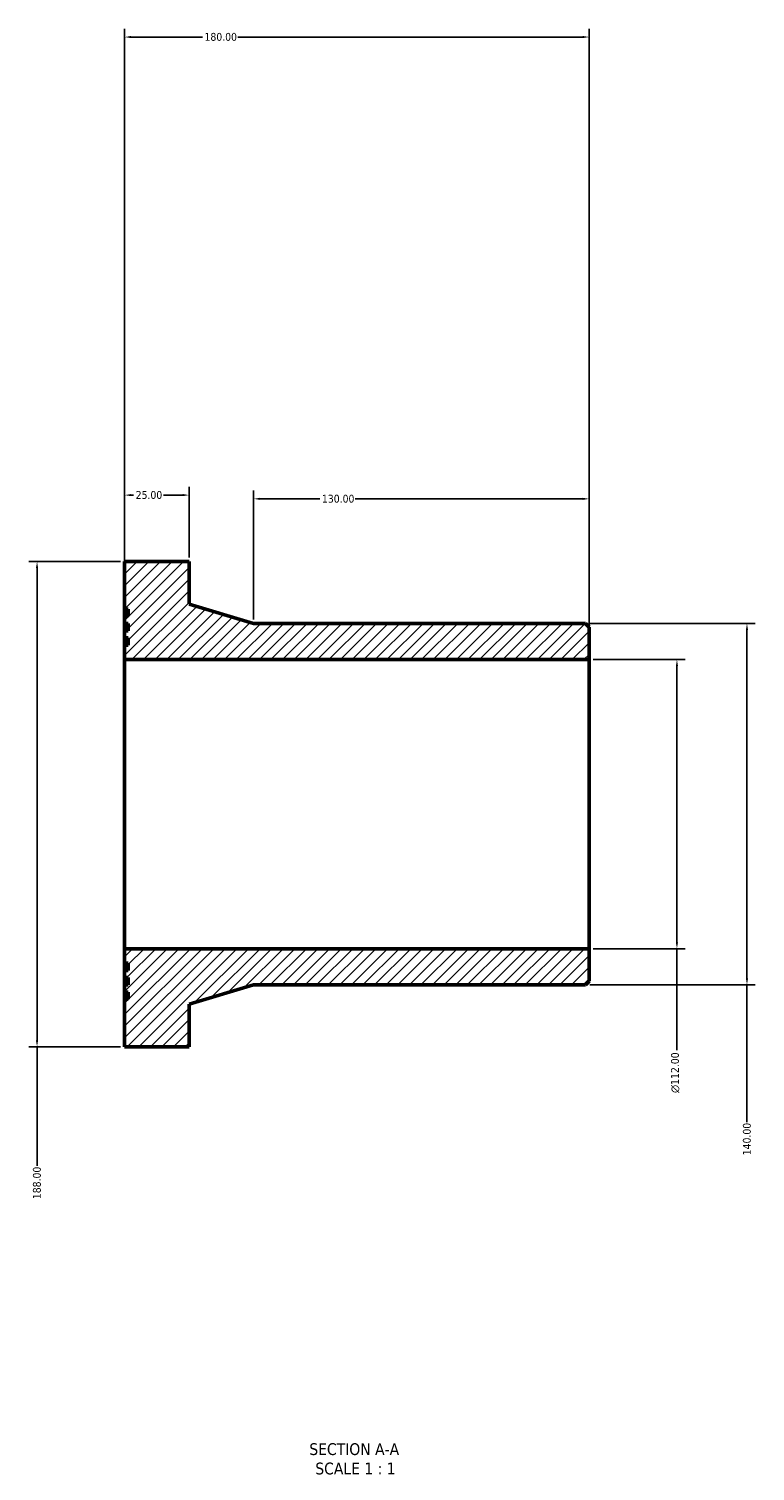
# Model space of a CAD drawing. Header units: millimetres. Extents: x -345 to 1053, y -1011 to 1233.
# Tile 1 of 3: x 318 to 600, y -1011 to -453. Entities that reach past the tile are written whole.
import ezdxf

# ---------------------------------------------------------------- set-up
doc = ezdxf.new("R2010")
doc.units = ezdxf.units.MM
for name, color, linetype, lineweight in [('Dimension (ANSI)', 7, 'Continuous', 25), ('Hatch (ANSI)', 7, 'Continuous', 18), ('Symbol (ANSI)', 7, 'Continuous', 25), ('Visible (ANSI)', 7, 'Continuous', 50)]:
    doc.layers.add(name, color=color, linetype=linetype, lineweight=lineweight)
doc.styles.add('Label Text (ANSI)', font='tahoma.ttf')
doc.styles.add('Note Text (ANSI)', font='tahoma.ttf')
doc.dimstyles.new('Default - mm (ANSI)', dxfattribs={"dimtxt": 3.048, "dimasz": 2.5, "dimexe": 3.175, "dimexo": 1.6002, "dimgap": 0.8, "dimtad": 0, "dimtoh": 1, "dimrnd": 1e-08, "dimzin": 4, "dimdsep": 46, "dimtxsty": 'Note Text (ANSI)', "dimcen": 0.09, "dimdle": 10, "dimclrd": 256, "dimclre": 256, "dimclrt": 256, "dimadec": 1, "dimazin": 1, "dimtfac": 1, "dimtofl": 0, "dimtmove": 0, "dimatfit": 3, "dimfxl": 1, "dimtolj": 1, "dimtzin": 4, "dimlwd": -1, "dimlwe": -1, "dimarcsym": 0})

# ---------------------------------------------------------------- blocks, each defined once
blk = doc.blocks.new('*D7')
at = {"layer": 'Defpoints', "color": 0, "transparency": 16777216}
for p in [(535.35, -697), (535.35, -809), (569.35, -809)]:
    blk.add_point(p, dxfattribs=at)
at = {"layer": 'Dimension (ANSI)', "transparency": 16777216}
for p, q in [((536.95, -697), (572.52, -697)), ((569.35, -699.5), (569.35, -806.5)), ((536.95, -809), (572.52, -809)), ((569.35, -809), (569.35, -848.28))]:
    blk.add_line(p, q, dxfattribs=at)
for points in [[(568.93, -699.5), (569.76, -699.5), (569.35, -697)], [(568.93, -806.5), (569.76, -806.5), (569.35, -809)]]:
    blk.add_solid(points, dxfattribs=at)
at = {"layer": 'Dimension (ANSI)', "color": 230, "true_color": 0xff0080, "transparency": 16777216, "insert": (567.06, -864.91), "char_height": 3.048, "attachment_point": 1, "rotation": 90, "style": 'Note Text (ANSI)'}
blk.add_mtext('\\A1;\\fAIGDT|b0|i0;\\H3.0480;\\ln\\fTahoma|b0|i0;\\H3.0480;112.00', dxfattribs=at)
blk = doc.blocks.new('*D8')
at = {"layer": 'Defpoints', "color": 0, "transparency": 16777216}
for p in [(355.35, -659), (321.43, -847), (355.35, -847)]:
    blk.add_point(p, dxfattribs=at)
at = {"layer": 'Dimension (ANSI)', "transparency": 16777216}
for p, q in [((353.75, -659), (318.25, -659)), ((321.43, -661.5), (321.43, -844.5)), ((353.75, -847), (318.25, -847)), ((321.43, -847), (321.43, -893.16))]:
    blk.add_line(p, q, dxfattribs=at)
for points in [[(321.01, -661.5), (321.84, -661.5), (321.43, -659)], [(321.01, -844.5), (321.84, -844.5), (321.43, -847)]]:
    blk.add_solid(points, dxfattribs=at)
at = {"layer": 'Dimension (ANSI)', "color": 230, "true_color": 0xff0080, "transparency": 16777216, "insert": (319.83, -906.04), "char_height": 3.048, "attachment_point": 1, "rotation": 90, "style": 'Note Text (ANSI)'}
blk.add_mtext('\\A1;188.00', dxfattribs=at)
blk = doc.blocks.new('*D9')
at = {"layer": 'Defpoints', "color": 0, "transparency": 16777216}
for p in [(405.35, -634.7), (405.35, -683), (535.35, -684.4)]:
    blk.add_point(p, dxfattribs=at)
at = {"layer": 'Dimension (ANSI)', "transparency": 16777216}
for p, q in [((405.35, -681.4), (405.35, -631.52)), ((407.85, -634.7), (431.01, -634.7)), ((532.85, -634.7), (444.69, -634.7)), ((535.35, -682.8), (535.35, -631.52))]:
    blk.add_line(p, q, dxfattribs=at)
for points in [[(407.85, -634.28), (407.85, -635.11), (405.35, -634.7)], [(532.85, -634.28), (532.85, -635.11), (535.35, -634.7)]]:
    blk.add_solid(points, dxfattribs=at)
at = {"layer": 'Dimension (ANSI)', "color": 230, "true_color": 0xff0080, "transparency": 16777216, "insert": (431.81, -633.11), "char_height": 3.048, "attachment_point": 1, "style": 'Note Text (ANSI)'}
blk.add_mtext('\\A1;130.00', dxfattribs=at)
blk = doc.blocks.new('*D10')
at = {"layer": 'Defpoints', "color": 0, "transparency": 16777216}
for p in [(355.35, -633.25), (355.35, -659), (380.35, -659)]:
    blk.add_point(p, dxfattribs=at)
at = {"layer": 'Dimension (ANSI)', "transparency": 16777216}
for p, q in [((355.35, -657.4), (355.35, -630.07)), ((380.35, -657.4), (380.35, -630.07)), ((357.85, -633.25), (358.84, -633.25)), ((377.85, -633.25), (370.47, -633.25))]:
    blk.add_line(p, q, dxfattribs=at)
for points in [[(357.85, -632.83), (357.85, -633.66), (355.35, -633.25)], [(377.85, -632.83), (377.85, -633.66), (380.35, -633.25)]]:
    blk.add_solid(points, dxfattribs=at)
at = {"layer": 'Dimension (ANSI)', "color": 230, "true_color": 0xff0080, "transparency": 16777216, "insert": (359.64, -631.66), "char_height": 3.048, "attachment_point": 1, "style": 'Note Text (ANSI)'}
blk.add_mtext('\\A1;25.00', dxfattribs=at)
blk = doc.blocks.new('*D11')
at = {"layer": 'Defpoints', "color": 0, "transparency": 16777216}
for p in [(355.35, -455.77), (355.35, -697), (535.35, -697)]:
    blk.add_point(p, dxfattribs=at)
at = {"layer": 'Dimension (ANSI)', "transparency": 16777216}
for p, q in [((355.35, -695.4), (355.35, -452.59)), ((535.35, -695.4), (535.35, -452.59)), ((357.85, -455.77), (385.51, -455.77)), ((532.85, -455.77), (399.19, -455.77))]:
    blk.add_line(p, q, dxfattribs=at)
for points in [[(357.85, -455.35), (357.85, -456.18), (355.35, -455.77)], [(532.85, -455.35), (532.85, -456.18), (535.35, -455.77)]]:
    blk.add_solid(points, dxfattribs=at)
at = {"layer": 'Dimension (ANSI)', "color": 230, "true_color": 0xff0080, "transparency": 16777216, "insert": (386.31, -454.17), "char_height": 3.048, "attachment_point": 1, "style": 'Note Text (ANSI)'}
blk.add_mtext('\\A1;180.00', dxfattribs=at)
blk = doc.blocks.new('*D12')
at = {"layer": 'Defpoints', "color": 0, "transparency": 16777216}
for p in [(533.95, -683), (533.95, -823), (596.48, -823)]:
    blk.add_point(p, dxfattribs=at)
at = {"layer": 'Dimension (ANSI)', "transparency": 16777216}
for p, q in [((535.55, -683), (599.66, -683)), ((596.48, -685.5), (596.48, -820.5)), ((535.55, -823), (599.66, -823)), ((596.48, -823), (596.48, -876.16))]:
    blk.add_line(p, q, dxfattribs=at)
for points in [[(596.07, -685.5), (596.9, -685.5), (596.48, -683)], [(596.07, -820.5), (596.9, -820.5), (596.48, -823)]]:
    blk.add_solid(points, dxfattribs=at)
at = {"layer": 'Dimension (ANSI)', "color": 230, "true_color": 0xff0080, "transparency": 16777216, "insert": (594.9, -889.04), "char_height": 3.048, "attachment_point": 1, "rotation": 90, "style": 'Note Text (ANSI)'}
blk.add_mtext('\\A1;140.00', dxfattribs=at)

msp = doc.modelspace()

# ---------------------------------------------------------------- hatches: boundary and pattern name
at = {"layer": 'Hatch (ANSI)'}
h = msp.add_hatch(dxfattribs=at)
h.set_pattern_fill('ANSI31', color=256, scale=25.4, style=0)
h.set_pattern_definition([(45, (0, 0), (-2.245064, 2.245064), [])])
h.paths.add_polyline_path([(355.348, -677.396), (356.748, -677.396), (356.748, -680.196), (355.348, -680.196), (355.348, -682.996), (356.748, -682.996), (356.748, -685.796), (355.348, -685.796), (355.348, -688.596), (356.748, -688.596), (356.748, -691.396), (355.348, -691.396), (355.348, -696.996), (535.348, -696.996), (535.348, -684.396), (533.948, -682.996), (405.348, -682.996), (380.348, -675.496), (380.348, -658.996), (355.348, -658.996)])
h.paths.add_polyline_path([(356.748, -828.596), (355.348, -828.596), (355.348, -846.996), (380.348, -846.996), (380.348, -830.496), (405.348, -822.996), (533.948, -822.996), (535.348, -821.596), (535.348, -808.996), (355.348, -808.996), (355.348, -814.596), (356.748, -814.596), (356.748, -817.396), (355.348, -817.396), (355.348, -820.196), (356.748, -820.196), (356.748, -822.996), (355.348, -822.996), (355.348, -825.796), (356.748, -825.796)])

# ---------------------------------------------------------------- linework, layer by layer
at = {"layer": 'Visible (ANSI)'}
for p, q in [((380.348, -658.996), (355.348, -658.996)), ((355.348, -658.996), (355.348, -677.396)), ((380.348, -675.496), (380.348, -658.996)), ((405.348, -682.996), (380.348, -675.496)), ((355.348, -677.396), (356.748, -677.396)), ((355.348, -680.196), (355.348, -677.396)), ((356.748, -680.196), (355.348, -680.196)), ((355.348, -680.196), (355.348, -682.996)), ((356.748, -677.396), (356.748, -680.196)), ((355.348, -682.996), (356.748, -682.996)), ((355.348, -685.796), (355.348, -682.996)), ((356.748, -685.796), (355.348, -685.796)), ((355.348, -685.796), (355.348, -688.596)), ((356.748, -682.996), (356.748, -685.796)), ((533.948, -682.996), (405.348, -682.996)), ((535.348, -684.396), (533.948, -682.996)), ((535.348, -696.996), (535.348, -684.396)), ((355.348, -688.596), (356.748, -688.596)), ((355.348, -691.396), (355.348, -688.596)), ((356.748, -691.396), (355.348, -691.396)), ((355.348, -691.396), (355.348, -696.996)), ((356.748, -688.596), (356.748, -691.396)), ((355.348, -696.996), (535.348, -696.996)), ((355.348, -808.996), (355.348, -696.996)), ((535.348, -808.996), (535.348, -696.996)), ((535.348, -808.996), (355.348, -808.996)), ((355.348, -808.996), (355.348, -814.596)), ((535.348, -821.596), (535.348, -808.996)), ((355.348, -814.596), (356.748, -814.596)), ((355.348, -817.396), (355.348, -814.596)), ((356.748, -814.596), (356.748, -817.396)), ((356.748, -817.396), (355.348, -817.396)), ((355.348, -817.396), (355.348, -820.196)), ((355.348, -820.196), (356.748, -820.196)), ((355.348, -822.996), (355.348, -820.196)), ((356.748, -820.196), (356.748, -822.996)), ((356.748, -822.996), (355.348, -822.996)), ((355.348, -822.996), (355.348, -825.796)), ((355.348, -825.796), (356.748, -825.796)), ((355.348, -828.596), (355.348, -825.796)), ((356.748, -825.796), (356.748, -828.596)), ((380.348, -830.496), (405.348, -822.996)), ((405.348, -822.996), (533.948, -822.996)), ((533.948, -822.996), (535.348, -821.596)), ((356.748, -828.596), (355.348, -828.596)), ((355.348, -828.596), (355.348, -846.996)), ((380.348, -846.996), (380.348, -830.496)), ((355.348, -846.996), (380.348, -846.996))]:
    msp.add_line(p, q, dxfattribs=at)

# ---------------------------------------------------------------- texts
at = {"layer": 'Symbol (ANSI)', "char_height": 4.572, "attachment_point": 7, "style": 'Label Text (ANSI)'}
for s, insert in [('SECTION A-A', (426.924, -1005.261)), ('SCALE 1 : 1', (429.243, -1012.774))]:
    msp.add_mtext(s, dxfattribs=dict(at, insert=insert))

# ---------------------------------------------------------------- dimensions: what is measured, and where the dimension line sits
at = {"layer": 'Dimension (ANSI)'}
for base, p1, p2, angle, override, picture, middle in [((355.348, -455.768), (535.348, -696.996), (355.348, -696.996), 180, {"dimtoh": 0, "dimdec": 2, "dimtp": 0, "dimtm": 0, "dimtdec": 2, "dimatfit": 1}, '*D11', (392.348, -455.768)), ((355.348, -633.246), (380.348, -658.996), (355.348, -658.996), 180, {"dimtoh": 0, "dimdec": 2, "dimtp": 0, "dimtm": 0, "dimtdec": 2, "dimatfit": 1}, '*D10', (364.658, -633.246)), ((405.348, -634.696), (535.348, -684.396), (405.348, -682.996), 180, {"dimtoh": 0, "dimdec": 2, "dimtp": 0, "dimtm": 0, "dimtdec": 2, "dimatfit": 1}, '*D9', (437.848, -634.696)), ((321.426, -846.996), (355.348, -658.996), (355.348, -846.996), 90, {"dimtoh": 0, "dimdec": 2, "dimtp": 0, "dimtm": 0, "dimtdec": 2, "dimatfit": 2}, '*D8', (321.426, -899.996)), ((596.483, -822.996), (533.948, -682.996), (533.948, -822.996), 90, {"dimtoh": 0, "dimdec": 2, "dimtp": 0, "dimtm": 0, "dimtdec": 2, "dimatfit": 2}, '*D12', (596.483, -882.996))]:
    dim = msp.add_linear_dim(base=base, p1=p1, p2=p2, angle=angle, dimstyle='Default - mm (ANSI)', override=override, dxfattribs=at)
    dim.commit()
    dim.dimension.update_dxf_attribs({"geometry": picture, "text_midpoint": middle, "dimtype": 160})
dim = msp.add_linear_dim(base=(569.348, -808.996), p1=(535.348, -696.996), p2=(535.348, -808.996), angle=90, text='\\fAIGDT|b0|i0;\\H3.0480;\\ln\\fTahoma|b0|i0;\\H3.0480;<>', dimstyle='Default - mm (ANSI)', override={"dimtoh": 0, "dimdec": 2, "dimtp": 0, "dimtm": 0, "dimtdec": 2, "dimatfit": 2}, dxfattribs=at)
dim.commit()
dim.dimension.update_dxf_attribs({"geometry": '*D7', "text_midpoint": (569.348, -856.996), "dimtype": 160})

doc.saveas('drawing.dxf')
